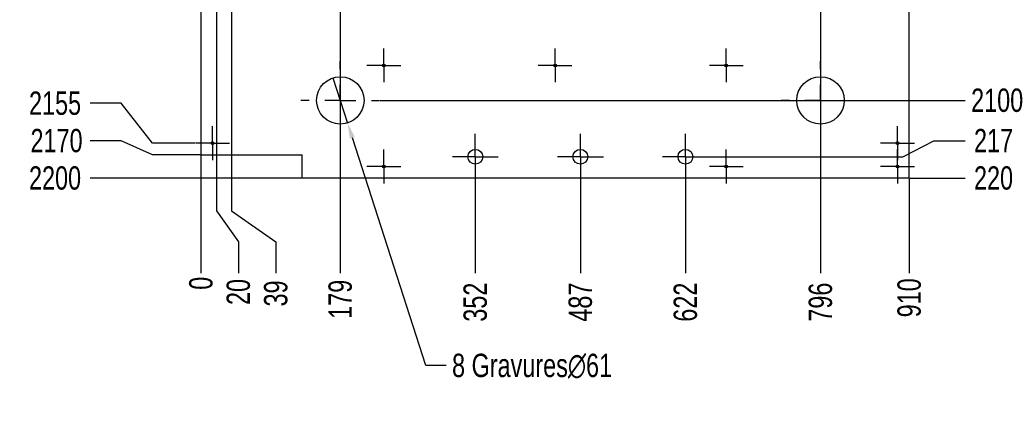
# Model space of a CAD drawing. Header units: millimetres. Extents: x 0 to 841, y 0 to 594.
# Tile 16 of 30: x 434 to 561, y 222 to 274. Entities that reach past the tile are written whole.
import ezdxf

# ---------------------------------------------------------------- set-up
doc = ezdxf.new("R2010")
doc.units = ezdxf.units.MM
doc.header["$PDSIZE"] = -1
doc.linetypes.add('CENTERX2', pattern=[20.32, 12.7, -2.54, 2.54, -2.54])
for name, color, linetype in [('COTES', 1, 'Continuous'), ('GRAVURES', 9, 'Continuous'), ('TRAIT-MIXTES', 3, 'CENTERX2')]:
    doc.layers.add(name, color=color, linetype=linetype)
doc.layers.add('TRAIT-FORT', color=4, linetype='Continuous', lineweight=25)
doc.styles.add('SLDTEXTSTYLE0', font='TXT', dxfattribs={"width": 0.75})
doc.dimstyles.new('SLDDIMSTYLE2', dxfattribs={"dimtxt": 3, "dimasz": 0.333333, "dimexe": 0, "dimexo": 0.0625, "dimgap": 0.75, "dimtad": 0, "dimtih": 1, "dimtoh": 1, "dimdec": 0, "dimlfac": 10, "dimrnd": 1e-09, "dimdsep": 46, "dimtxsty": 'SLDTEXTSTYLE0', "dimblk1": 'ORIGIN', "dimblk2": 'ORIGIN', "dimsah": 1, "dimcen": 0.09, "dimadec": 0, "dimazin": 2, "dimtfac": 1, "dimtdec": 0, "dimtofl": 0, "dimtmove": 0, "dimatfit": 3, "dimldrblk": 'ORIGIN', "dimfxl": 1, "dimfrac": 2, "dimtolj": 1, "dimtzin": 12, "dimarcsym": 0})
doc.dimstyles.new('SLDDIMSTYLE3', dxfattribs={"dimtxt": 3, "dimasz": 2, "dimexe": 0, "dimexo": 0.0625, "dimgap": 0.75, "dimtad": 0, "dimtih": 1, "dimtoh": 1, "dimdec": 0, "dimlfac": 10, "dimrnd": 1e-09, "dimzin": 12, "dimdsep": 46, "dimtxsty": 'SLDTEXTSTYLE0', "dimsah": 1, "dimcen": 0.09, "dimadec": 0, "dimazin": 3, "dimtfac": 1, "dimtdec": 0, "dimtofl": 0, "dimtmove": 0, "dimatfit": 3, "dimfxl": 1, "dimfrac": 2, "dimtolj": 1, "dimtzin": 12, "dimarcsym": 0})
doc.dimstyles.new('SLDDIMSTYLE4', dxfattribs={"dimtxt": 3, "dimasz": 2, "dimexe": 0, "dimexo": 0.0625, "dimgap": 0.75, "dimtad": 0, "dimtih": 1, "dimtoh": 1, "dimdec": 0, "dimlfac": 10, "dimrnd": 1e-09, "dimzin": 12, "dimdsep": 46, "dimtxsty": 'SLDTEXTSTYLE0', "dimblk1": 'NONE', "dimsah": 1, "dimcen": 0, "dimadec": 0, "dimazin": 3, "dimtfac": 1, "dimtdec": 0, "dimtmove": 0, "dimatfit": 3, "dimldrblk": 'NONE', "dimfxl": 1, "dimfrac": 2, "dimtolj": 1, "dimtzin": 12, "dimarcsym": 0})

# ---------------------------------------------------------------- blocks, each defined once
blk = doc.blocks.new('_D_289')
at = {"layer": 'COTES', "color": 0, "lineweight": -2, "transparency": 16777216}
blk.add_line((457.3, 256.18), (457.3, 241.05), dxfattribs=at)
at = {"layer": 'Defpoints', "color": 0, "transparency": 16777216}
for p in [(457.3, 256.25), (457.3, 256.25), (457.3, 241.05)]:
    blk.add_point(p, dxfattribs=at)
at = {"layer": 'COTES', "color": 0, "transparency": 16777216, "insert": (457.3, 239.73), "char_height": 3, "attachment_point": 5, "rotation": 90, "style": 'SLDTEXTSTYLE0'}
blk.add_mtext('\\A1;0', dxfattribs=at)
blk = doc.blocks.new('_Origin')
at = {"color": 0, "linetype": 'ByBlock', "lineweight": -2}
blk.add_line((0, 0), (-1, 0), dxfattribs=at)
blk.add_circle((0, 0), 0.5, dxfattribs=at)
blk = doc.blocks.new('_D_290')
at = {"layer": 'COTES', "color": 0, "lineweight": -2, "transparency": 16777216}
for p, q in [((459.3, 348.68), (459.3, 249.05)), ((459.3, 249.05), (462.11, 245.05)), ((462.11, 245.05), (462.11, 241.05))]:
    blk.add_line(p, q, dxfattribs=at)
at = {"layer": 'Defpoints', "color": 0, "transparency": 16777216}
for p in [(459.3, 348.75), (457.3, 256.25), (462.11, 241.05)]:
    blk.add_point(p, dxfattribs=at)
at = {"layer": 'COTES', "color": 0, "transparency": 16777216, "insert": (462.11, 238.61), "char_height": 3, "attachment_point": 5, "rotation": 90, "style": 'SLDTEXTSTYLE0'}
blk.add_mtext('\\A1;20', dxfattribs=at)
blk = doc.blocks.new('_D_291')
at = {"layer": 'COTES', "color": 0, "lineweight": -2, "transparency": 16777216}
for p, q in [((461.2, 435.83), (461.2, 249.05)), ((461.2, 249.05), (466.92, 245.05)), ((466.92, 245.05), (466.92, 241.05))]:
    blk.add_line(p, q, dxfattribs=at)
at = {"layer": 'Defpoints', "color": 0, "transparency": 16777216}
for p in [(461.2, 435.9), (457.3, 256.25), (466.92, 241.05)]:
    blk.add_point(p, dxfattribs=at)
at = {"layer": 'COTES', "color": 0, "transparency": 16777216, "insert": (466.92, 238.42), "char_height": 3, "attachment_point": 5, "rotation": 90, "style": 'SLDTEXTSTYLE0'}
blk.add_mtext('\\A1;39', dxfattribs=at)
blk = doc.blocks.new('_D_292')
at = {"layer": 'COTES', "color": 0, "lineweight": -2, "transparency": 16777216}
blk.add_line((475.2, 458.13), (475.2, 241.05), dxfattribs=at)
at = {"layer": 'Defpoints', "color": 0, "transparency": 16777216}
for p in [(475.2, 458.2), (457.3, 256.25), (475.2, 241.05)]:
    blk.add_point(p, dxfattribs=at)
at = {"layer": 'COTES', "color": 0, "transparency": 16777216, "insert": (475.2, 237.67), "char_height": 3, "attachment_point": 5, "rotation": 90, "style": 'SLDTEXTSTYLE0'}
blk.add_mtext('\\A1;179', dxfattribs=at)
blk = doc.blocks.new('_D_293')
at = {"layer": 'COTES', "color": 0, "lineweight": -2, "transparency": 16777216}
blk.add_line((492.55, 252.98), (492.55, 241.05), dxfattribs=at)
at = {"layer": 'Defpoints', "color": 0, "transparency": 16777216}
for p in [(457.3, 256.25), (492.55, 253.05), (492.55, 241.05)]:
    blk.add_point(p, dxfattribs=at)
at = {"layer": 'COTES', "color": 0, "transparency": 16777216, "insert": (492.55, 237.3), "char_height": 3, "attachment_point": 5, "rotation": 90, "style": 'SLDTEXTSTYLE0'}
blk.add_mtext('\\A1;352', dxfattribs=at)
blk = doc.blocks.new('_D_294')
at = {"layer": 'COTES', "color": 0, "lineweight": -2, "transparency": 16777216}
blk.add_line((506.05, 252.98), (506.05, 241.05), dxfattribs=at)
at = {"layer": 'Defpoints', "color": 0, "transparency": 16777216}
for p in [(457.3, 256.25), (506.05, 253.05), (506.05, 241.05)]:
    blk.add_point(p, dxfattribs=at)
at = {"layer": 'COTES', "color": 0, "transparency": 16777216, "insert": (506.05, 237.3), "char_height": 3, "attachment_point": 5, "rotation": 90, "style": 'SLDTEXTSTYLE0'}
blk.add_mtext('\\A1;487', dxfattribs=at)
blk = doc.blocks.new('_D_295')
at = {"layer": 'COTES', "color": 0, "lineweight": -2, "transparency": 16777216}
blk.add_line((519.55, 252.98), (519.55, 241.05), dxfattribs=at)
at = {"layer": 'Defpoints', "color": 0, "transparency": 16777216}
for p in [(457.3, 256.25), (519.55, 253.05), (519.55, 241.05)]:
    blk.add_point(p, dxfattribs=at)
at = {"layer": 'COTES', "color": 0, "transparency": 16777216, "insert": (519.55, 237.3), "char_height": 3, "attachment_point": 5, "rotation": 90, "style": 'SLDTEXTSTYLE0'}
blk.add_mtext('\\A1;622', dxfattribs=at)
blk = doc.blocks.new('_D_296')
at = {"layer": 'COTES', "color": 0, "lineweight": -2, "transparency": 16777216}
blk.add_line((536.9, 458.13), (536.9, 241.05), dxfattribs=at)
at = {"layer": 'Defpoints', "color": 0, "transparency": 16777216}
for p in [(536.9, 458.2), (457.3, 256.25), (536.9, 241.05)]:
    blk.add_point(p, dxfattribs=at)
at = {"layer": 'COTES', "color": 0, "transparency": 16777216, "insert": (536.9, 237.3), "char_height": 3, "attachment_point": 5, "rotation": 90, "style": 'SLDTEXTSTYLE0'}
blk.add_mtext('\\A1;796', dxfattribs=at)
blk = doc.blocks.new('_D_297')
at = {"layer": 'COTES', "color": 0, "lineweight": -2, "transparency": 16777216}
blk.add_line((548.3, 253.18), (548.3, 241.05), dxfattribs=at)
at = {"layer": 'Defpoints', "color": 0, "transparency": 16777216}
for p in [(457.3, 256.25), (548.3, 253.25), (548.3, 241.05)]:
    blk.add_point(p, dxfattribs=at)
at = {"layer": 'COTES', "color": 0, "transparency": 16777216, "insert": (548.3, 237.86), "char_height": 3, "attachment_point": 5, "rotation": 90, "style": 'SLDTEXTSTYLE0'}
blk.add_mtext('\\A1;910', dxfattribs=at)
blk = doc.blocks.new('_D_320')
at = {"layer": 'COTES', "color": 0, "lineweight": -2, "transparency": 16777216}
for p, q in [((447.05, 262.87), (443.05, 262.87)), ((451.05, 257.75), (447.05, 262.87)), ((456.57, 257.75), (451.05, 257.75))]:
    blk.add_line(p, q, dxfattribs=at)
at = {"layer": 'Defpoints', "color": 0, "transparency": 16777216}
for p in [(457.3, 473.25), (443.05, 262.87), (456.63, 257.75)]:
    blk.add_point(p, dxfattribs=at)
at = {"layer": 'COTES', "color": 0, "transparency": 16777216, "insert": (438.55, 262.87), "char_height": 3, "attachment_point": 5, "style": 'SLDTEXTSTYLE0'}
blk.add_mtext('\\A1;2155', dxfattribs=at)
blk = doc.blocks.new('_D_321')
at = {"layer": 'COTES', "color": 0, "lineweight": -2, "transparency": 16777216}
for p, q in [((447.05, 258.06), (443.05, 258.06)), ((451.05, 256.25), (447.05, 258.06)), ((457.24, 256.25), (451.05, 256.25))]:
    blk.add_line(p, q, dxfattribs=at)
at = {"layer": 'Defpoints', "color": 0, "transparency": 16777216}
for p in [(457.3, 473.25), (443.05, 258.06), (457.3, 256.25)]:
    blk.add_point(p, dxfattribs=at)
at = {"layer": 'COTES', "color": 0, "transparency": 16777216, "insert": (438.74, 258.06), "char_height": 3, "attachment_point": 5, "style": 'SLDTEXTSTYLE0'}
blk.add_mtext('\\A1;2170', dxfattribs=at)
blk = doc.blocks.new('_D_322')
at = {"layer": 'COTES', "color": 0, "lineweight": -2, "transparency": 16777216}
blk.add_line((470.24, 253.25), (443.05, 253.25), dxfattribs=at)
at = {"layer": 'Defpoints', "color": 0, "transparency": 16777216}
for p in [(457.3, 473.25), (443.05, 253.25), (470.3, 253.25)]:
    blk.add_point(p, dxfattribs=at)
at = {"layer": 'COTES', "color": 0, "transparency": 16777216, "insert": (438.55, 253.25), "char_height": 3, "attachment_point": 5, "style": 'SLDTEXTSTYLE0'}
blk.add_mtext('\\A1;2200', dxfattribs=at)
blk = doc.blocks.new('_D_329')
at = {"layer": 'COTES', "color": 0, "lineweight": -2, "transparency": 16777216}
blk.add_line((480.31, 263.25), (555.47, 263.25), dxfattribs=at)
at = {"layer": 'Defpoints', "color": 0, "transparency": 16777216}
for p in [(548.3, 473.25), (480.25, 263.25), (555.47, 263.25)]:
    blk.add_point(p, dxfattribs=at)
at = {"layer": 'COTES', "color": 0, "transparency": 16777216, "insert": (559.6, 263.25), "char_height": 3, "attachment_point": 5, "style": 'SLDTEXTSTYLE0'}
blk.add_mtext('\\A1;2100', dxfattribs=at)
blk = doc.blocks.new('_D_330')
at = {"layer": 'COTES', "color": 0, "lineweight": -2, "transparency": 16777216}
for p, q in [((547.47, 256), (551.47, 258.06)), ((551.47, 258.06), (555.47, 258.06)), ((522.56, 256), (547.47, 256))]:
    blk.add_line(p, q, dxfattribs=at)
at = {"layer": 'Defpoints', "color": 0, "transparency": 16777216}
for p in [(548.3, 473.25), (555.47, 258.06), (522.5, 256)]:
    blk.add_point(p, dxfattribs=at)
at = {"layer": 'COTES', "color": 0, "transparency": 16777216, "insert": (559.97, 258.06), "char_height": 3, "attachment_point": 5, "style": 'SLDTEXTSTYLE0'}
blk.add_mtext('\\A1;2173', dxfattribs=at)
blk = doc.blocks.new('_D_331')
at = {"layer": 'COTES', "color": 0, "lineweight": -2, "transparency": 16777216}
blk.add_line((548.36, 253.25), (555.47, 253.25), dxfattribs=at)
at = {"layer": 'Defpoints', "color": 0, "transparency": 16777216}
for p in [(548.3, 473.25), (548.3, 253.25), (555.47, 253.25)]:
    blk.add_point(p, dxfattribs=at)
at = {"layer": 'COTES', "color": 0, "transparency": 16777216, "insert": (559.97, 253.25), "char_height": 3, "attachment_point": 5, "style": 'SLDTEXTSTYLE0'}
blk.add_mtext('\\A1;2200', dxfattribs=at)
blk = doc.blocks.new('_D_332')
at = {"layer": 'COTES', "color": 0, "lineweight": -2, "transparency": 16777216}
for p, q in [((474.26, 266.15), (476.13, 260.34)), ((486.2, 229.17), (476.75, 258.44)), ((488.81, 229.17), (486.2, 229.17))]:
    blk.add_line(p, q, dxfattribs=at)
at = {"layer": 'COTES', "color": 0, "transparency": 16777216}
blk.add_solid([(477.07, 258.54), (476.43, 258.34), (476.13, 260.34)], dxfattribs=at)
at = {"layer": 'Defpoints', "color": 0, "transparency": 16777216}
for p in [(474.26, 266.15), (476.13, 260.34)]:
    blk.add_point(p, dxfattribs=at)
at = {"layer": 'COTES', "color": 0, "transparency": 16777216, "insert": (489.56, 230.67), "char_height": 3, "attachment_point": 1, "style": 'SLDTEXTSTYLE0'}
blk.add_mtext('\\A1;8 Gravures∅61', dxfattribs=at)
blk = doc.blocks.new('_None')
blk = doc.blocks.new('SW_CENTERMARKSYMBOL_263')
at = {"layer": 'TRAIT-MIXTES', "color": 0}
for p, q in [((0, 2), (0, 2.17)), ((0, 0), (0, 2)), ((-2, 0), (-2.17, 0)), ((0, 0), (-2, 0)), ((0, 0), (0, -2)), ((0, 0), (2, 0)), ((2, 0), (2.17, 0)), ((0, -2), (0, -2.17))]:
    blk.add_line(p, q, dxfattribs=at)
blk = doc.blocks.new('SW_CENTERMARKSYMBOL_286')
at = {"layer": 'TRAIT-MIXTES', "color": 0}
for p, q in [((0, 2), (0, 2.17)), ((0, 0), (0, 2)), ((-2, 0), (-2.17, 0)), ((0, 0), (-2, 0)), ((0, 0), (0, -2)), ((0, 0), (2, 0)), ((2, 0), (2.17, 0)), ((0, -2), (0, -2.17))]:
    blk.add_line(p, q, dxfattribs=at)
blk = doc.blocks.new('SW_CENTERMARKSYMBOL_288')
at = {"layer": 'TRAIT-MIXTES', "color": 0}
for p, q in [((0, 4), (0, 5.05)), ((0, 0), (0, 2)), ((-4, 0), (-5.05, 0)), ((0, 0), (-2, 0)), ((0, 0), (0, -2)), ((0, 0), (2, 0)), ((4, 0), (5.05, 0)), ((0, -4), (0, -5.05))]:
    blk.add_line(p, q, dxfattribs=at)
blk = doc.blocks.new('SW_CENTERMARKSYMBOL_289')
at = {"layer": 'TRAIT-MIXTES', "color": 0}
for p, q in [((0, 4), (0, 5.05)), ((0, 0), (0, 2)), ((-4, 0), (-5.05, 0)), ((0, 0), (-2, 0)), ((0, 0), (0, -2)), ((0, 0), (2, 0)), ((4, 0), (5.05, 0)), ((0, -4), (0, -5.05))]:
    blk.add_line(p, q, dxfattribs=at)
blk = doc.blocks.new('SW_CENTERMARKSYMBOL_299')
at = {"layer": 'TRAIT-MIXTES', "color": 0}
for p, q in [((0, 2), (0, 2.95)), ((0, 0), (0, 2)), ((-2, 0), (-2.95, 0)), ((0, 0), (-2, 0)), ((0, 0), (0, -2)), ((0, 0), (2, 0)), ((2, 0), (2.95, 0)), ((0, -2), (0, -2.95))]:
    blk.add_line(p, q, dxfattribs=at)
blk = doc.blocks.new('SW_CENTERMARKSYMBOL_300')
at = {"layer": 'TRAIT-MIXTES', "color": 0}
for p, q in [((0, 2), (0, 2.95)), ((0, 0), (0, 2)), ((-2, 0), (-2.95, 0)), ((0, 0), (-2, 0)), ((0, 0), (0, -2)), ((0, 0), (2, 0)), ((2, 0), (2.95, 0)), ((0, -2), (0, -2.95))]:
    blk.add_line(p, q, dxfattribs=at)
blk = doc.blocks.new('SW_CENTERMARKSYMBOL_301')
at = {"layer": 'TRAIT-MIXTES', "color": 0}
for p, q in [((0, 2), (0, 2.95)), ((0, 0), (0, 2)), ((-2, 0), (-2.95, 0)), ((0, 0), (-2, 0)), ((0, 0), (0, -2)), ((0, 0), (2, 0)), ((2, 0), (2.95, 0)), ((0, -2), (0, -2.95))]:
    blk.add_line(p, q, dxfattribs=at)
blk = doc.blocks.new('SW_CENTERMARKSYMBOL_302')
at = {"layer": 'TRAIT-MIXTES', "color": 0}
for p, q in [((0, 2), (0, 2.17)), ((0, 0), (0, 2)), ((-2, 0), (-2.17, 0)), ((0, 0), (-2, 0)), ((0, 0), (0, -2)), ((0, 0), (2, 0)), ((2, 0), (2.17, 0)), ((0, -2), (0, -2.17))]:
    blk.add_line(p, q, dxfattribs=at)
blk = doc.blocks.new('SW_CENTERMARKSYMBOL_303')
at = {"layer": 'TRAIT-MIXTES', "color": 0}
for p, q in [((0, 2), (0, 2.17)), ((0, 0), (0, 2)), ((-2, 0), (-2.17, 0)), ((0, 0), (-2, 0)), ((0, 0), (0, -2)), ((0, 0), (2, 0)), ((2, 0), (2.17, 0)), ((0, -2), (0, -2.17))]:
    blk.add_line(p, q, dxfattribs=at)
blk = doc.blocks.new('SW_CENTERMARKSYMBOL_304')
at = {"layer": 'TRAIT-MIXTES', "color": 0}
for p, q in [((0, 2), (0, 2.17)), ((0, 0), (0, 2)), ((-2, 0), (-2.17, 0)), ((0, 0), (-2, 0)), ((0, 0), (0, -2)), ((0, 0), (2, 0)), ((2, 0), (2.17, 0)), ((0, -2), (0, -2.17))]:
    blk.add_line(p, q, dxfattribs=at)
blk = doc.blocks.new('SW_CENTERMARKSYMBOL_305')
at = {"layer": 'TRAIT-MIXTES', "color": 0}
for p, q in [((0, 2), (0, 2.17)), ((0, 0), (0, 2)), ((-2, 0), (-2.17, 0)), ((0, 0), (-2, 0)), ((0, 0), (0, -2)), ((0, 0), (2, 0)), ((2, 0), (2.17, 0)), ((0, -2), (0, -2.17))]:
    blk.add_line(p, q, dxfattribs=at)
blk = doc.blocks.new('SW_CENTERMARKSYMBOL_306')
at = {"layer": 'TRAIT-MIXTES', "color": 0}
for p, q in [((0, 2), (0, 2.17)), ((0, 0), (0, 2)), ((-2, 0), (-2.17, 0)), ((0, 0), (-2, 0)), ((0, 0), (0, -2)), ((0, 0), (2, 0)), ((2, 0), (2.17, 0)), ((0, -2), (0, -2.17))]:
    blk.add_line(p, q, dxfattribs=at)
blk = doc.blocks.new('SW_CENTERMARKSYMBOL_307')
at = {"layer": 'TRAIT-MIXTES', "color": 0}
for p, q in [((0, 2), (0, 2.17)), ((0, 0), (0, 2)), ((-2, 0), (-2.17, 0)), ((0, 0), (-2, 0)), ((0, 0), (0, -2)), ((0, 0), (2, 0)), ((2, 0), (2.17, 0)), ((0, -2), (0, -2.17))]:
    blk.add_line(p, q, dxfattribs=at)

msp = doc.modelspace()

# ---------------------------------------------------------------- linework, layer by layer
at = {"layer": 'GRAVURES', "lineweight": 25}
for centre in [(475.1977, 263.2465), (536.8977, 263.2465)]:
    msp.add_circle(centre, 3.05, dxfattribs=at)
at = {"layer": 'TRAIT-FORT', "lineweight": 25}
for p, q in [((548.2977, 253.2465), (548.2977, 473.2465)), ((457.2977, 281.7465), (457.2977, 256.2465)), ((457.2977, 256.2465), (470.2977, 256.2465)), ((470.2977, 253.2465), (470.2977, 256.2465)), ((548.2977, 253.2465), (470.2977, 253.2465))]:
    msp.add_line(p, q, dxfattribs=at)
for centre, radius in [((480.7977, 267.7465), 0.17), ((502.7977, 267.7465), 0.17), ((524.7977, 267.7465), 0.17), ((458.7977, 257.7465), 0.17), ((492.5477, 255.9965), 0.95), ((506.0477, 255.9965), 0.95), ((519.5477, 255.9965), 0.95), ((546.7977, 257.7465), 0.17), ((480.7977, 254.7465), 0.17), ((524.7977, 254.7465), 0.17), ((546.7977, 254.7465), 0.17)]:
    msp.add_circle(centre, radius, dxfattribs=at)

# ---------------------------------------------------------------- block references
at = {"layer": 'TRAIT-MIXTES'}
for name, p in [('SW_CENTERMARKSYMBOL_306', (480.7977, 267.7465)), ('SW_CENTERMARKSYMBOL_305', (502.7977, 267.7465)), ('SW_CENTERMARKSYMBOL_304', (524.7977, 267.7465)), ('SW_CENTERMARKSYMBOL_288', (475.1977, 263.2465)), ('SW_CENTERMARKSYMBOL_289', (536.8977, 263.2465)), ('SW_CENTERMARKSYMBOL_286', (458.7977, 257.7465)), ('SW_CENTERMARKSYMBOL_263', (546.7977, 257.7465)), ('SW_CENTERMARKSYMBOL_299', (492.5477, 255.9965)), ('SW_CENTERMARKSYMBOL_300', (506.0477, 255.9965)), ('SW_CENTERMARKSYMBOL_301', (519.5477, 255.9965)), ('SW_CENTERMARKSYMBOL_307', (480.7977, 254.7465)), ('SW_CENTERMARKSYMBOL_302', (524.7977, 254.7465)), ('SW_CENTERMARKSYMBOL_303', (546.7977, 254.7465))]:
    msp.add_blockref(name, p, dxfattribs=at)

# ---------------------------------------------------------------- dimensions: what is measured, and where the dimension line sits
at = {"layer": 'COTES'}
for feature_location, offset, dtype, origin, dimstyle, picture, middle in [((456.6277, 257.7465), (-13.5782, 5.1203), 0, (457.2977, 473.2465), 'SLDDIMSTYLE3', '_D_320', (438.5495, 262.8667)), ((470.2977, 253.2465), (-27.2482, 0), 0, (457.2977, 473.2465), 'SLDDIMSTYLE3', '_D_322', (438.5495, 253.2465)), ((457.2977, 256.2465), (-14.2482, 1.8101), 0, (457.2977, 473.2465), 'SLDDIMSTYLE3', '_D_321', (438.737, 258.0566)), ((480.2477, 263.2465), (75.2253, 0), 0, (548.2977, 473.2465), 'SLDDIMSTYLE3', '_D_329', (559.598, 263.2465)), ((522.4976997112, 255.9964912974), (32.9752589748, 2.0601251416), 0, (548.2977261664, 473.2464913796), 'SLDDIMSTYLE3', '_D_330', (559.972958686, 258.0566164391)), ((548.2977, 253.2465), (7.1752, 0), 0, (548.2977, 473.2465), 'SLDDIMSTYLE3', '_D_331', (559.973, 253.2465)), ((475.1977, 458.1965), (0, -217.1512), 1, (457.2977, 256.2465), 'SLDDIMSTYLE3', '_D_292', (475.1977, 237.6703)), ((536.8977, 458.1965), (0, -217.1512), 1, (457.2977, 256.2465), 'SLDDIMSTYLE3', '_D_296', (536.8977, 237.2953)), ((461.1977, 435.8962), (5.7203, -194.8509), 1, (457.2977, 256.2465), 'SLDDIMSTYLE3', '_D_291', (466.918, 238.4203)), ((459.2977, 348.7465), (2.8101, -107.7012), 1, (457.2977, 256.2465), 'SLDDIMSTYLE3', '_D_290', (462.1079, 238.6078)), ((457.2977261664, 256.2464913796), (0, -15.2011735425), 1, (457.2977261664, 256.2464913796), 'SLDDIMSTYLE2', '_D_289', (457.2977261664, 239.7328178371)), ((492.5477, 253.04649), (0, -12.00117), 1, (457.29773, 256.24649), 'SLDDIMSTYLE3', '_D_293', (492.5477, 237.29532)), ((506.0477, 253.04649), (0, -12.00117), 1, (457.29773, 256.24649), 'SLDDIMSTYLE3', '_D_294', (506.0477, 237.29532)), ((519.5477, 253.04649), (0, -12.00117), 1, (457.29773, 256.24649), 'SLDDIMSTYLE3', '_D_295', (519.5477, 237.29532)), ((548.2977, 253.2465), (0, -12.2012), 1, (457.2977, 256.2465), 'SLDDIMSTYLE3', '_D_297', (548.2977, 237.8578))]:
    dim = msp.add_ordinate_dim(feature_location=feature_location, offset=offset, dtype=dtype, origin=origin, dimstyle=dimstyle, dxfattribs=at)
    dim.commit()
    dim.dimension.update_dxf_attribs({"geometry": picture, "text_midpoint": middle})
dim = msp.add_diameter_dim_2p(p1=(474.2604, 266.1489), p2=(476.135, 260.3441), text='8 Gravures<>', dimstyle='SLDDIMSTYLE4', dxfattribs=at)
dim.commit()
dim.dimension.update_dxf_attribs({"geometry": '_D_332', "text_midpoint": (503.4359, 229.1676), "dimtype": 163})

doc.saveas('drawing.dxf')
